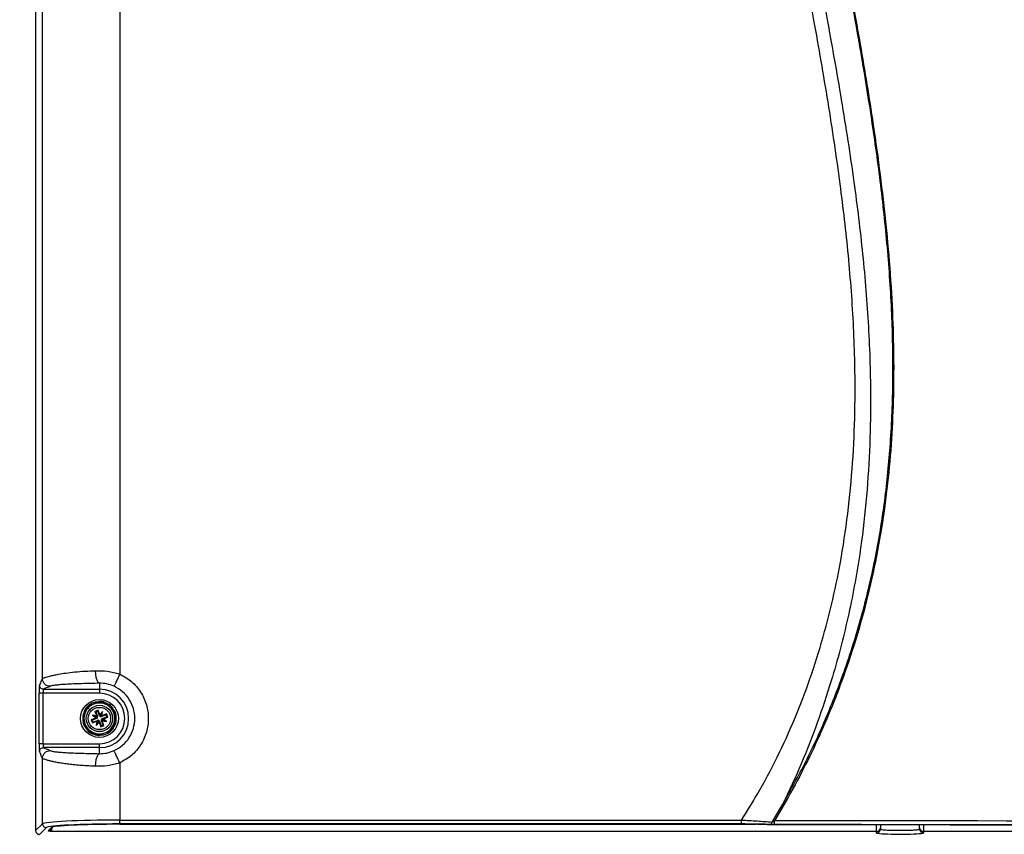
# Paper-space layout 'Sheet1' of a CAD drawing. Header units: millimetres. Extents: x -7 to 413, y -20 to 277.
# Tile 22 of 108: x 31 to 82, y 130 to 172. Entities that reach past the tile are written whole.
import ezdxf

# ---------------------------------------------------------------- set-up
doc = ezdxf.new("R2010")
doc.units = ezdxf.units.MM
doc.header["$PDSIZE"] = -1
doc.styles.add('SLDTEXTSTYLE1', font='TXT', dxfattribs={"width": 0.75})
doc.dimstyles.new('SLDDIMSTYLE1', dxfattribs={"dimtxt": 2.5, "dimasz": 3, "dimexe": 0, "dimexo": 0.0625, "dimtad": 1, "dimdec": 1, "dimlfac": 5, "dimrnd": 1e-09, "dimzin": 4, "dimdsep": 46, "dimtxsty": 'SLDTEXTSTYLE1', "dimblk1": 'CLOSED', "dimblk2": 'CLOSED', "dimsah": 1, "dimcen": 0.09, "dimadec": 0, "dimazin": 1, "dimtfac": 1, "dimtofl": 0, "dimtmove": 0, "dimatfit": 3, "dimldrblk": 'CLOSED', "dimfxl": 0, "dimfrac": 2, "dimtolj": 1, "dimtzin": 12, "dimarcsym": 0})

# ---------------------------------------------------------------- blocks, each defined once
blk = doc.blocks.new('_Closed')
at = {"color": 0, "linetype": 'ByBlock', "lineweight": -2}
for p, q in [((-1, 0.166667), (0, 0)), ((-1, 0.166667), (-1, -0.166667)), ((0, 0), (-1, -0.166667)), ((0, 0), (-1, 0))]:
    blk.add_line(p, q, dxfattribs=at)
blk = doc.blocks.new('_D_8')
at = {"color": 0, "linetype": 'Continuous', "lineweight": -2}
for p, q in [((35.518, 233.934), (12.754, 233.934)), ((12.754, 230.934), (12.754, 122.534)), ((35.518, 119.534), (12.754, 119.534))]:
    blk.add_line(p, q, dxfattribs=at)
at = {"layer": 'Defpoints', "color": 0}
for p in [(35.58, 233.934), (12.754, 119.534), (35.58, 119.534)]:
    blk.add_point(p, dxfattribs=at)
at = {"color": 0, "lineweight": -2, "xscale": 3, "yscale": 3, "zscale": 3}
for p, rotation in [((12.754, 233.934), 90.0000000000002), ((12.754, 119.534), 270.0000000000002)]:
    blk.add_blockref('_Closed', p, dxfattribs=dict(at, rotation=rotation))
at = {"color": 0, "lineweight": 18, "insert": (9.629, 176.734), "char_height": 2.5, "attachment_point": 2, "rotation": 90, "style": 'SLDTEXTSTYLE1'}
blk.add_mtext('\\A1;572.0', dxfattribs=at)

psp = doc.layouts.new('Sheet1')

# ---------------------------------------------------------------- linework, layer by layer
at = {"color": 7, "linetype": 'Continuous', "lineweight": 25}
for p, q in [((32.32, 222.935), (32.32, 130.534)), ((32.673, 138.398), (32.673, 174.671)), ((36.668, 174.435), (36.668, 138.634)), ((35.62, 138.156), (35.62, 137.844)), ((32.499, 135.024), (32.499, 137.645)), ((32.699, 137.645), (32.499, 137.645)), ((35.62, 137.645), (32.699, 137.645)), ((32.699, 137.645), (32.699, 135.024)), ((32.719, 137.844), (35.62, 137.844)), ((35.62, 137.844), (35.62, 137.645)), ((35.337, 137.083), (35.062, 136.978)), ((35.612, 137.187), (35.337, 137.083)), ((36.127, 136.954), (35.899, 137.14)), ((34.831, 136.463), (34.784, 136.173)), ((34.878, 136.753), (34.831, 136.463)), ((35.476, 136.463), (35.256, 136.499)), ((35.256, 136.499), (35.428, 136.358)), ((35.479, 136.398), (35.256, 136.499)), ((35.556, 136.759), (35.388, 136.695)), ((35.388, 136.695), (35.476, 136.463)), ((35.433, 136.675), (35.388, 136.695)), ((35.536, 136.714), (35.433, 136.675)), ((35.433, 136.675), (35.523, 136.436)), ((35.476, 136.463), (35.505, 136.43)), ((35.536, 136.714), (35.556, 136.759)), ((35.626, 136.475), (35.536, 136.714)), ((35.644, 136.527), (35.556, 136.759)), ((35.626, 136.475), (35.644, 136.482)), ((35.785, 136.699), (35.644, 136.527)), ((35.644, 136.482), (35.644, 136.527)), ((35.684, 136.476), (35.655, 136.44)), ((35.677, 136.43), (35.684, 136.476)), ((35.684, 136.476), (35.785, 136.699)), ((35.749, 136.479), (35.716, 136.45)), ((35.961, 136.522), (35.723, 136.432)), ((35.749, 136.479), (35.785, 136.699)), ((35.981, 136.567), (35.749, 136.479)), ((35.961, 136.522), (35.981, 136.567)), ((36, 136.419), (35.961, 136.522)), ((36.045, 136.399), (35.981, 136.567)), ((36.354, 136.768), (36.127, 136.954)), ((36.41, 136.206), (36.457, 136.496)), ((35.428, 136.358), (35.196, 136.27)), ((35.196, 136.27), (35.26, 136.101)), ((35.241, 136.249), (35.196, 136.27)), ((35.479, 136.34), (35.241, 136.249)), ((35.241, 136.249), (35.28, 136.147)), ((35.26, 136.101), (35.492, 136.189)), ((35.28, 136.147), (35.26, 136.101)), ((35.28, 136.147), (35.518, 136.237)), ((35.473, 136.358), (35.428, 136.358)), ((35.557, 136.193), (35.456, 135.97)), ((35.492, 136.189), (35.456, 135.97)), ((35.456, 135.97), (35.597, 136.142)), ((35.479, 136.34), (35.473, 136.358)), ((35.479, 136.398), (35.515, 136.368)), ((35.525, 136.391), (35.479, 136.398)), ((35.492, 136.189), (35.525, 136.219)), ((35.523, 136.436), (35.505, 136.43)), ((35.518, 136.237), (35.525, 136.219)), ((35.564, 136.239), (35.557, 136.193)), ((35.557, 136.193), (35.586, 136.229)), ((35.615, 136.193), (35.597, 136.186)), ((35.597, 136.186), (35.597, 136.142)), ((35.597, 136.142), (35.685, 135.91)), ((35.615, 136.193), (35.705, 135.955)), ((35.685, 135.91), (35.853, 135.974)), ((35.705, 135.955), (35.685, 135.91)), ((35.705, 135.955), (35.808, 135.994)), ((35.723, 136.432), (35.716, 136.45)), ((35.716, 136.278), (35.762, 136.271)), ((35.718, 136.232), (35.736, 136.239)), ((35.808, 135.994), (35.718, 136.232)), ((35.762, 136.271), (35.726, 136.3)), ((35.765, 136.206), (35.736, 136.239)), ((35.762, 136.329), (36, 136.419)), ((35.762, 136.329), (35.768, 136.311)), ((35.762, 136.271), (35.985, 136.17)), ((35.853, 135.974), (35.765, 136.206)), ((35.765, 136.206), (35.985, 136.17)), ((35.768, 136.311), (35.813, 136.311)), ((35.808, 135.994), (35.853, 135.974)), ((35.813, 136.311), (36.045, 136.399)), ((35.985, 136.17), (35.813, 136.311)), ((36, 136.419), (36.045, 136.399)), ((36.363, 135.915), (36.41, 136.206)), ((34.887, 135.901), (35.114, 135.715)), ((35.114, 135.715), (35.342, 135.529)), ((35.629, 135.482), (35.904, 135.586)), ((35.904, 135.586), (36.179, 135.69)), ((32.699, 135.024), (32.499, 135.024)), ((32.699, 135.024), (35.62, 135.024)), ((35.62, 134.824), (35.62, 135.024)), ((35.62, 134.824), (32.719, 134.824)), ((35.62, 134.513), (35.62, 134.824)), ((32.673, 130.887), (32.673, 134.271)), ((36.668, 134.035), (36.668, 131.076)), ((70.407, 130.975), (70.957, 131.897)), ((71.018, 131.862), (70.531, 131.044)), ((32.32, 130.534), (32.673, 130.887)), ((36.668, 131.076), (68.817, 131.076)), ((36.668, 130.876), (36.668, 131.076)), ((68.817, 130.876), (36.668, 130.876)), ((36.668, 130.861), (69.561, 130.861)), ((36.668, 130.861), (69.561, 130.861)), ((36.668, 130.861), (36.668, 130.861)), ((68.817, 130.876), (68.817, 131.076)), ((69.561, 130.861), (69.561, 130.861)), ((69.658, 130.86), (70.652, 130.83)), ((69.658, 130.86), (69.661, 130.86)), ((69.661, 130.86), (70.655, 130.83)), ((32.873, 130.687), (32.52, 130.334)), ((32.97, 130.515), (33.142, 130.686)), ((33.04, 130.544), (33.212, 130.714)), ((75.806, 130.487), (33.141, 130.487)), ((33.213, 130.715), (33.212, 130.714)), ((70.652, 130.83), (70.655, 130.83)), ((75.806, 130.414), (75.806, 130.487)), ((76.008, 130.827), (76.006, 130.685)), ((76.006, 130.685), (76.006, 130.612)), ((78.035, 130.685), (78.033, 130.824)), ((78.035, 130.612), (78.035, 130.685)), ((78.235, 130.487), (78.235, 130.414)), ((120.809, 130.487), (78.235, 130.487))]:
    psp.add_line(p, q, dxfattribs=at)
at = {"color": 8, "linetype": 'Continuous', "lineweight": 25}
for p, q in [((75.806, 130.487), (75.808, 130.827)), ((78.233, 130.824), (78.235, 130.487))]:
    psp.add_line(p, q, dxfattribs=at)
at = {"color": 8, "linetype": 'Continuous', "lineweight": 25, "flags": 128}
for points in [[(32.97, 130.515), (32.989, 130.517), (33.006, 130.522)], [(33.011, 130.524), (33.025, 130.532), (33.04, 130.544)]]:
    psp.add_lwpolyline(points, dxfattribs=at)
at = {"color": 7, "linetype": 'Continuous', "lineweight": 25}
for radius in [0.98, 0.68, 0.576]:
    psp.add_circle((35.62, 136.334), radius, dxfattribs=at)
for centre, radius, start, end in [((35.62, 136.334), 1.51, 270, 90), ((35.62, 136.334), 1.31, 270, 90), ((35.62, 136.334), 0.8, 110.7447, 170.7447), ((35.62, 136.334), 0.852, 130.9305, 150.5589), ((35.62, 136.334), 0.8, 50.7447, 110.7447), ((35.62, 136.334), 0.852, 70.9305, 90.5589), ((35.62, 136.334), 0.882, 75.6467, 85.8427), ((35.62, 136.334), 0.8, 170.7447, 230.7447), ((35.62, 136.334), 0.882, 135.6467, 145.8427), ((35.696, 136.502), 0.075, 200.7447, 236.4147), ((35.62, 136.334), 0.8, 350.7447, 50.7447), ((35.62, 136.334), 0.852, 10.9305, 30.5589), ((35.62, 136.334), 0.882, 15.6467, 25.8427), ((35.62, 136.334), 0.882, 195.6467, 205.8427), ((35.62, 136.334), 0.852, 190.9305, 210.5589), ((35.453, 136.41), 0.075, 290.7447, 326.4147), ((35.545, 136.167), 0.075, 75.0747, 110.7447), ((35.453, 136.41), 0.075, 345.0747, 20.7447), ((35.545, 136.167), 0.075, 20.7447, 56.4147), ((35.696, 136.502), 0.075, 255.0747, 290.7447), ((35.788, 136.259), 0.075, 165.0747, 200.7447), ((35.788, 136.259), 0.075, 110.7447, 146.4147), ((35.62, 136.334), 0.8, 290.7447, 350.7447), ((35.62, 136.334), 0.8, 230.7447, 290.7447), ((35.62, 136.334), 0.852, 250.9305, 270.5589), ((35.62, 136.334), 0.882, 255.6467, 265.8427), ((35.62, 136.334), 0.852, 310.9305, 330.5589), ((35.62, 136.334), 0.882, 315.6467, 325.8427), ((91.186, 167.006), 40.52, 240.0506, 240.1492), ((32.874, 130.887), 0.2, 180.1836, 269.8164), ((70.255, 130.999), 0.154, 282.2838, 351.0026), ((43.468, 131), 27.064, 359.6694, 0.0922), ((75.807, 130.687), 0.2, 269.9596, 359.4611), ((75.806, 130.613), 0.2, 269.9596, 359.4611), ((78.234, 130.687), 0.2, 180.5389, 270.0404), ((78.235, 130.613), 0.2, 180.5389, 270.0404)]:
    psp.add_arc(centre, radius, start, end, dxfattribs=at)
at = {"color": 8, "linetype": 'Continuous', "lineweight": 25}
psp.add_arc((33.143, 130.786), 0.0996, 269.8227, 314.7239, dxfattribs=at)
at = {"color": 7, "linetype": 'Continuous', "lineweight": 25}
for centre, major_axis, ratio, start_param, end_param in [((32.52, 137.645), (0, 0.4), 0.052408, 0.05236, 1.570796), ((32.72, 137.645), (0, 0.2), 0.104816, 0.05236, 1.570796), ((35.74, 136.466), (0.079, -0.0646), 0.833591, 3.742846, 4.212001), ((35.489, 136.454), (0.0646, 0.079), 0.833591, 3.742846, 4.212001), ((35.444, 136.354), (0.016, 0.101), 0.833591, 5.212777, 5.681932), ((35.601, 136.158), (0.101, -0.016), 0.833591, 2.071184, 2.540339), ((35.501, 136.202), (0.079, -0.0646), 0.833591, 0.601253, 1.070408), ((35.64, 136.511), (0.101, -0.016), 0.833591, 5.212777, 5.681932), ((35.797, 136.315), (0.016, 0.101), 0.833591, 2.071184, 2.540339), ((35.752, 136.215), (0.0646, 0.079), 0.833591, 0.601253, 1.070408), ((32.52, 135.024), (0, 0.4), 0.052408, 1.570796, 3.089233), ((32.72, 135.024), (0, 0.2), 0.104816, 1.570796, 3.089233), ((36.668, 130.876), (4, 0), 0.049787, 1.570796, 3.089233), ((36.668, 130.677), (3.8, 0), 0.052408, 1.570796, 3.089233), ((36.668, 130.676), (3.53, 0), 0.052408, 1.570796, 3.088776), ((69.561, 130.851), (0.2, 0), 0.052386, 1.04732, 1.570899), ((69.92, 115.649), (293.957, 0), 0.052372, 1.405568, 1.568719), ((32.521, 130.535), (-0.142, -0.142), 0.997265, 5.499157, 7.067214), ((69.92, 115.449), (293.757, 0), 0.052408, 1.405568, 1.568719), ((69.92, 115.442), (293.62, 0), 0.052408, 1.405644, 1.568294), ((77.02, 130.414), (1.215, 0), 0.052408, 3.312807, 6.009302)]:
    psp.add_ellipse(centre, major_axis=major_axis, ratio=ratio, start_param=start_param, end_param=end_param, dxfattribs=at)
at = {"color": 8, "linetype": 'Continuous', "lineweight": 25}
for centre, major_axis, ratio, start_param, end_param in [((33.145, 131.186), (0.007, 0.7), 0.059889, 3.194553, 3.886656), ((77.02, 130.414), (1.215, 0), 0.052408, 3.141135, 3.312807), ((77.02, 130.414), (1.215, 0), 0.052408, 6.009302, 6.283643)]:
    psp.add_ellipse(centre, major_axis=major_axis, ratio=ratio, start_param=start_param, end_param=end_param, dxfattribs=at)
at = {"color": 7, "linetype": 'Continuous', "lineweight": 25}
for points, knots in [([(70.957, 131.897), (71.365, 132.631), (72.18, 134.1), (73.23, 136.392), (74.21, 138.895), (75.066, 141.622), (75.765, 144.58), (76.254, 147.565), (76.559, 150.65), (76.679, 153.809), (76.625, 157.125), (76.406, 160.498), (76.042, 163.924), (75.473, 168.033), (74.659, 172.815), (73.628, 178.271), (72.69, 183.278), (71.92, 187.851), (71.337, 191.996), (70.915, 196.168), (70.72, 200.123), (70.756, 203.839), (70.975, 206.933), (71.328, 209.64), (71.749, 211.96), (72.287, 214.241), (72.946, 216.475), (73.712, 218.661), (74.323, 220.078), (74.628, 220.787)], [0, 0, 0, 0, 0.027716, 0.055457, 0.083172, 0.116456, 0.149742, 0.183451, 0.216271, 0.252034, 0.287803, 0.325708, 0.363633, 0.401552, 0.46266, 0.523781, 0.584902, 0.630892, 0.676878, 0.72311, 0.769331, 0.807542, 0.845748, 0.871689, 0.897644, 0.923581, 0.949048, 0.974534, 1, 1, 1, 1]), ([(74.692, 220.758), (74.46, 220.231), (73.996, 219.175), (73.383, 217.556), (72.832, 215.91), (72.191, 213.69), (71.554, 210.859), (71.054, 207.406), (70.794, 203.898), (70.755, 200.158), (70.947, 196.198), (71.365, 192.036), (71.948, 187.881), (72.873, 182.38), (73.927, 176.914), (74.928, 171.452), (75.522, 167.864), (75.959, 164.785), (76.264, 162.22), (76.5, 159.644), (76.647, 157.164), (76.704, 154.782), (76.675, 152.498), (76.553, 150.212), (76.326, 147.91), (75.985, 145.601), (75.519, 143.285), (74.923, 140.989), (74.245, 138.88), (73.518, 136.961), (72.766, 135.228), (71.939, 133.522), (71.326, 132.416), (71.018, 131.862)], [0, 0, 0, 0, 0.018996, 0.038073, 0.05715, 0.076308, 0.114323, 0.152861, 0.191405, 0.230408, 0.276264, 0.322251, 0.368488, 0.414765, 0.506438, 0.55227, 0.598112, 0.626513, 0.654957, 0.683399, 0.711898, 0.73698, 0.762061, 0.787301, 0.81254, 0.838431, 0.86432, 0.890515, 0.91671, 0.937426, 0.958249, 0.979072, 1, 1, 1, 1]), ([(68.817, 131.076), (69.094, 131.517), (69.759, 132.578), (70.692, 134.331), (71.6, 136.331), (72.392, 138.407), (73.067, 140.55), (73.622, 142.754), (74.078, 145.103), (74.418, 147.594), (74.631, 150.221), (74.724, 153.217), (74.649, 156.578), (74.373, 160.292), (73.922, 164.179), (73.314, 168.234), (72.44, 173.243), (71.345, 179.023), (70.364, 184.494), (69.707, 188.881), (69.303, 192.169), (69.011, 195.469), (68.865, 198.589), (68.861, 201.523), (68.982, 204.265), (69.242, 207.021), (69.661, 209.78), (70.233, 212.536), (70.749, 214.339), (71.006, 215.241)], [0, 0, 0, 0, 0.018183, 0.043729, 0.069304, 0.094858, 0.121294, 0.147754, 0.174195, 0.204851, 0.235532, 0.266197, 0.309528, 0.352895, 0.39625, 0.446169, 0.496093, 0.573876, 0.651652, 0.690218, 0.728804, 0.767372, 0.805913, 0.837859, 0.869819, 0.901756, 0.934496, 0.967262, 1, 1, 1, 1]), ([(72.043, 214.925), (71.831, 214.292), (71.406, 213.026), (70.795, 210.746), (70.246, 208.085), (69.835, 205.021), (69.62, 201.92), (69.581, 198.74), (69.707, 195.508), (69.979, 192.229), (70.369, 188.963), (71.015, 184.592), (71.993, 179.133), (73.103, 173.355), (73.998, 168.34), (74.631, 164.266), (75.11, 160.353), (75.416, 156.606), (75.523, 153.207), (75.46, 150.168), (75.278, 147.495), (74.931, 144.609), (74.359, 141.527), (73.597, 138.62), (72.759, 136.108), (71.929, 133.97), (71.281, 132.588), (70.957, 131.897)], [0, 0, 0, 0, 0.023728, 0.047456, 0.083841, 0.120231, 0.157241, 0.194256, 0.233187, 0.272149, 0.311132, 0.350091, 0.429141, 0.5082, 0.559188, 0.610172, 0.654702, 0.699245, 0.743752, 0.775483, 0.80723, 0.838953, 0.878737, 0.918518, 0.945674, 0.972848, 1, 1, 1, 1]), ([(32.673, 138.398), (32.68, 138.403), (32.693, 138.412), (32.739, 138.433), (32.809, 138.459), (32.913, 138.492), (33.059, 138.531), (33.251, 138.576), (33.519, 138.629), (33.874, 138.687), (34.345, 138.743), (34.862, 138.785), (35.239, 138.796), (35.419, 138.8)], [0, 0, 0, 0, 0.055721, 0.115824, 0.18032, 0.249218, 0.327746, 0.415754, 0.499116, 0.624638, 0.749439, 0.8804, 1, 1, 1, 1]), ([(35.419, 138.8), (35.624, 138.803), (36.04, 138.807), (36.457, 138.692), (36.668, 138.634)], [0, 0, 0, 0, 0.493703, 1, 1, 1, 1]), ([(35.62, 138.156), (35.596, 138.169), (35.545, 138.194), (35.478, 138.345), (35.431, 138.558), (35.423, 138.722), (35.419, 138.8)], [0, 0, 0, 0, 0.24074, 0.5, 0.75926, 1, 1, 1, 1]), ([(36.668, 138.634), (36.632, 138.556), (36.559, 138.395), (36.463, 138.185), (36.395, 138.036), (36.384, 138.01), (36.378, 137.998)], [0, 0, 0, 0, 0.240773, 0.5, 0.759227, 1, 1, 1, 1]), ([(32.519, 138.044), (32.534, 138.067), (32.562, 138.113), (32.613, 138.283), (32.651, 138.354), (32.673, 138.398)], [0, 0, 0, 0, 0.279612, 0.560209, 1, 1, 1, 1]), ([(32.719, 137.844), (32.691, 137.848), (32.632, 137.855), (32.565, 137.909), (32.526, 137.977), (32.521, 138.022), (32.519, 138.044)], [0, 0, 0, 0, 0.270296, 0.56242, 0.789702, 1, 1, 1, 1]), ([(33.073, 137.998), (33.022, 138.004), (32.945, 138.012), (32.852, 138.062), (32.788, 138.114), (32.737, 138.178), (32.687, 138.271), (32.679, 138.348), (32.673, 138.398)], [0, 0, 0, 0, 0.2394947, 0.3683849, 0.5, 0.6316151, 0.7605053, 1, 1, 1, 1]), ([(33.073, 137.998), (33.05, 137.984), (33.003, 137.955), (32.834, 137.904), (32.762, 137.867), (32.719, 137.844)], [0, 0, 0, 0, 0.279612, 0.560209, 1, 1, 1, 1]), ([(35.62, 138.156), (35.459, 138.153), (35.14, 138.147), (34.686, 138.134), (34.268, 138.119), (33.889, 138.1), (33.566, 138.078), (33.311, 138.053), (33.131, 138.026), (33.092, 138.008), (33.073, 137.998)], [0, 0, 0, 0, 0.1230696, 0.2427403, 0.3677331, 0.4901507, 0.6161008, 0.7432664, 0.8714085, 1, 1, 1, 1]), ([(36.378, 137.998), (36.253, 138.046), (36.003, 138.143), (35.748, 138.152), (35.62, 138.156)], [0, 0, 0, 0, 0.500678, 1, 1, 1, 1]), ([(35.062, 136.978), (35.061, 136.978), (35.047, 136.972), (35.028, 136.965), (35.008, 136.958), (34.998, 136.954), (34.992, 136.952), (34.99, 136.951), (34.99, 136.951), (34.99, 136.951)], [0, 0, 0, 0, 0.0520485, 0.4887537, 0.651291, 0.8147946, 0.8958801, 0.9777736, 1, 1, 1, 1]), ([(35.704, 137.197), (35.599, 137.196), (35.384, 137.194), (35.147, 137.094), (35.061, 136.991), (35.045, 136.972)], [0, 0, 0, 0, 0.4378323, 0.8972298, 1, 1, 1, 1]), ([(35.684, 137.214), (35.684, 137.214), (35.684, 137.214), (35.68, 137.212), (35.671, 137.209), (35.648, 137.2), (35.627, 137.192), (35.612, 137.187)], [0, 0, 0, 0, 0.0579153, 0.1362832, 0.258182, 0.4950833, 1, 1, 1, 1]), ([(35.899, 137.14), (35.888, 137.149), (35.873, 137.161), (35.854, 137.176), (35.845, 137.184), (35.84, 137.188), (35.839, 137.189), (35.839, 137.189), (35.839, 137.189)], [0, 0, 0, 0, 0.470314, 0.631499, 0.834257, 0.912017, 0.990529, 1, 1, 1, 1]), ([(36.36, 136.764), (36.34, 136.804), (36.272, 136.946), (36.1, 137.088), (35.943, 137.13), (35.895, 137.143)], [0, 0, 0, 0, 0.2177326, 0.7564048, 1, 1, 1, 1]), ([(34.871, 136.777), (34.824, 136.675), (34.729, 136.469), (34.759, 136.244), (34.775, 136.131)], [0, 0, 0, 0, 0.4958342, 1, 1, 1, 1]), ([(34.891, 136.83), (34.891, 136.83), (34.891, 136.829), (34.89, 136.827), (34.889, 136.821), (34.886, 136.804), (34.883, 136.78), (34.879, 136.761), (34.878, 136.753)], [0, 0, 0, 0, 0.035459, 0.098254, 0.195698, 0.367416, 0.740504, 1, 1, 1, 1]), ([(36.414, 136.719), (36.414, 136.719), (36.414, 136.719), (36.411, 136.721), (36.405, 136.726), (36.386, 136.742), (36.368, 136.757), (36.355, 136.768), (36.354, 136.768)], [0, 0, 0, 0, 0.053227, 0.117723, 0.227219, 0.430308, 0.997351, 1, 1, 1, 1]), ([(36.374, 135.912), (36.382, 135.922), (36.459, 136.017), (36.495, 136.26), (36.498, 136.514), (36.432, 136.63), (36.421, 136.649)], [0, 0, 0, 0, 0.046127, 0.477943, 0.913899, 1, 1, 1, 1]), ([(36.457, 136.496), (36.46, 136.51), (36.463, 136.529), (36.467, 136.553), (36.469, 136.564), (36.47, 136.571), (36.47, 136.572), (36.47, 136.572), (36.47, 136.572)], [0, 0, 0, 0, 0.470314, 0.631499, 0.834257, 0.912017, 0.990529, 1, 1, 1, 1]), ([(34.784, 136.173), (34.781, 136.159), (34.778, 136.139), (34.774, 136.116), (34.772, 136.104), (34.771, 136.098), (34.771, 136.097), (34.771, 136.097), (34.771, 136.097)], [0, 0, 0, 0, 0.470314, 0.631499, 0.834257, 0.912017, 0.990529, 1, 1, 1, 1]), ([(34.827, 135.95), (34.827, 135.95), (34.827, 135.95), (34.83, 135.948), (34.836, 135.943), (34.854, 135.927), (34.873, 135.912), (34.886, 135.901), (34.887, 135.901)], [0, 0, 0, 0, 0.053227, 0.117723, 0.227219, 0.430308, 0.997351, 1, 1, 1, 1]), ([(34.882, 135.905), (34.913, 135.849), (34.996, 135.697), (35.175, 135.559), (35.317, 135.529), (35.351, 135.522)], [0, 0, 0, 0, 0.302783, 0.835179, 1, 1, 1, 1]), ([(35.342, 135.529), (35.353, 135.52), (35.368, 135.507), (35.387, 135.492), (35.396, 135.485), (35.401, 135.481), (35.402, 135.48), (35.402, 135.48), (35.402, 135.48)], [0, 0, 0, 0, 0.4703143, 0.631499, 0.8342573, 0.912017, 0.9905288, 1, 1, 1, 1]), ([(35.557, 135.455), (35.557, 135.455), (35.557, 135.455), (35.562, 135.457), (35.572, 135.461), (35.595, 135.469), (35.616, 135.477), (35.629, 135.482)], [0, 0, 0, 0, 0.0653978, 0.1471689, 0.2772435, 0.5361855, 1, 1, 1, 1]), ([(35.573, 135.466), (35.683, 135.474), (35.903, 135.49), (36.13, 135.597), (36.204, 135.694), (36.21, 135.702)], [0, 0, 0, 0, 0.4785, 0.95421, 1, 1, 1, 1]), ([(36.179, 135.69), (36.186, 135.693), (36.205, 135.7), (36.228, 135.709), (36.243, 135.715), (36.249, 135.717), (36.251, 135.718), (36.251, 135.718), (36.251, 135.718)], [0, 0, 0, 0, 0.246947, 0.653624, 0.816136, 0.89856, 0.968235, 1, 1, 1, 1]), ([(36.35, 135.839), (36.35, 135.839), (36.35, 135.839), (36.351, 135.842), (36.352, 135.848), (36.355, 135.865), (36.358, 135.889), (36.361, 135.908), (36.363, 135.915)], [0, 0, 0, 0, 0.035459, 0.098254, 0.195698, 0.367416, 0.740504, 1, 1, 1, 1]), ([(32.519, 134.625), (32.523, 134.653), (32.53, 134.712), (32.584, 134.779), (32.651, 134.818), (32.697, 134.822), (32.719, 134.824)], [0, 0, 0, 0, 0.270296, 0.56242, 0.789702, 1, 1, 1, 1]), ([(32.673, 134.271), (32.659, 134.294), (32.63, 134.34), (32.579, 134.51), (32.542, 134.581), (32.519, 134.625)], [0, 0, 0, 0, 0.279612, 0.560209, 1, 1, 1, 1]), ([(32.673, 134.271), (32.679, 134.321), (32.687, 134.398), (32.737, 134.491), (32.788, 134.555), (32.852, 134.607), (32.945, 134.657), (33.022, 134.665), (33.073, 134.67)], [0, 0, 0, 0, 0.239495, 0.368385, 0.5, 0.631615, 0.760505, 1, 1, 1, 1]), ([(32.719, 134.824), (32.742, 134.81), (32.788, 134.781), (32.957, 134.73), (33.029, 134.693), (33.073, 134.67)], [0, 0, 0, 0, 0.279612, 0.560209, 1, 1, 1, 1]), ([(33.073, 134.67), (33.092, 134.661), (33.131, 134.642), (33.311, 134.616), (33.566, 134.591), (33.889, 134.569), (34.268, 134.55), (34.824, 134.529), (35.304, 134.519), (35.62, 134.513)], [0, 0, 0, 0, 0.128647, 0.256844, 0.384064, 0.510069, 0.632514, 0.757586, 1, 1, 1, 1]), ([(35.419, 133.868), (35.423, 133.947), (35.431, 134.111), (35.478, 134.323), (35.545, 134.475), (35.596, 134.5), (35.62, 134.513)], [0, 0, 0, 0, 0.24074, 0.5, 0.75926, 1, 1, 1, 1]), ([(35.62, 134.513), (35.748, 134.517), (36.003, 134.526), (36.253, 134.622), (36.378, 134.671)], [0, 0, 0, 0, 0.499533, 1, 1, 1, 1]), ([(36.668, 134.035), (36.632, 134.112), (36.559, 134.274), (36.463, 134.484), (36.395, 134.633), (36.384, 134.658), (36.378, 134.671)], [0, 0, 0, 0, 0.240773, 0.5, 0.759227, 1, 1, 1, 1]), ([(35.419, 133.868), (35.3, 133.871), (35.055, 133.877), (34.695, 133.898), (34.352, 133.927), (34.036, 133.962), (33.747, 134.003), (33.485, 134.047), (33.255, 134.092), (33.063, 134.137), (32.876, 134.187), (32.728, 134.237), (32.69, 134.26), (32.673, 134.271)], [0, 0, 0, 0, 0.0785089, 0.1620548, 0.2506778, 0.3319209, 0.4132667, 0.5011085, 0.5844577, 0.6677724, 0.750985, 0.8842586, 1, 1, 1, 1]), ([(36.668, 134.035), (36.457, 133.976), (36.04, 133.861), (35.625, 133.866), (35.419, 133.868)], [0, 0, 0, 0, 0.506085, 1, 1, 1, 1]), ([(68.817, 131.076), (68.954, 131.069), (69.23, 131.055), (69.634, 131.032), (70.041, 131.005), (70.28, 130.985), (70.407, 130.975)], [0, 0, 0, 0, 0.236554, 0.47929, 0.721822, 1, 1, 1, 1]), ([(70.288, 130.849), (70.262, 130.85), (70.184, 130.853), (70.044, 130.858), (69.863, 130.864), (69.703, 130.867), (69.53, 130.87), (69.327, 130.873), (69.074, 130.875), (68.898, 130.876), (68.817, 130.876)], [0, 0, 0, 0, 0.06325, 0.190793, 0.320547, 0.452476, 0.518968, 0.667503, 0.847878, 1, 1, 1, 1]), ([(70.407, 130.975), (70.411, 130.977), (70.432, 130.988), (70.474, 131.011), (70.512, 131.033), (70.531, 131.044)], [0, 0, 0, 0, 0.1009447, 0.5408878, 1, 1, 1, 1]), ([(33.141, 130.487), (33.14, 130.487), (33.125, 130.489), (33.067, 130.495), (32.983, 130.504), (32.974, 130.512), (32.97, 130.515)], [0, 0, 0, 0, 0.00385, 0.176488, 0.684065, 1, 1, 1, 1]), ([(33.041, 130.545), (33.036, 130.54), (33.026, 130.531), (33.012, 130.524), (33.006, 130.522), (33.004, 130.522), (33.003, 130.521)], [0, 0, 0, 0, 0.322128, 0.607778, 0.871266, 1, 1, 1, 1]), ([(70.531, 130.844), (70.493, 130.844), (70.415, 130.845), (70.334, 130.847), (70.295, 130.848), (70.288, 130.849)], [0, 0, 0, 0, 0.43551, 0.886466, 1, 1, 1, 1]), ([(76.006, 130.612), (76.017, 130.604), (76.039, 130.59), (76.215, 130.571), (76.473, 130.556), (76.795, 130.548), (77.141, 130.547), (77.474, 130.553), (77.756, 130.566), (77.954, 130.584), (78.029, 130.6), (78.034, 130.609), (78.035, 130.612)], [0, 0, 0, 0, 0.107644, 0.21529, 0.322796, 0.4301, 0.537217, 0.644243, 0.751313, 0.858543, 0.965978, 1, 1, 1, 1])]:
    psp.add_open_spline(points, degree=3, knots=knots, dxfattribs=at)
for points in [[(36.668, 138.634), (36.879, 138.516), (37.3, 138.28), (37.774, 137.718), (38.078, 137.057), (38.182, 136.334), (38.078, 135.611), (37.774, 134.951), (37.3, 134.389), (36.879, 134.153), (36.668, 134.035)], [(36.378, 134.671), (36.531, 134.756), (36.836, 134.927), (37.178, 135.333), (37.398, 135.811), (37.473, 136.334), (37.398, 136.857), (37.178, 137.335), (36.836, 137.742), (36.531, 137.913), (36.378, 137.998)]]:
    psp.add_open_spline(points, degree=3, dxfattribs=at)
at = {"color": 8, "linetype": 'Continuous', "lineweight": 25}
psp.add_open_spline([(33.141, 130.487), (33.14, 130.487), (33.139, 130.487), (33.133, 130.489), (33.109, 130.502), (33.078, 130.534), (33.075, 130.572), (33.074, 130.578)], degree=3, knots=[0, 0, 0, 0, 0.005424, 0.036017, 0.23726, 0.888551, 1, 1, 1, 1], dxfattribs=at)

# ---------------------------------------------------------------- dimensions: what is measured, and where the dimension line sits
at = {"color": 7, "linetype": 'Continuous', "lineweight": 18}
dim = psp.add_linear_dim(base=(12.754, 119.534), p1=(35.58, 233.934), p2=(35.58, 119.534), angle=90, dimstyle='SLDDIMSTYLE1', dxfattribs=at)
dim.commit()
dim.dimension.update_dxf_attribs({"geometry": '_D_8', "text_midpoint": (12.754, 176.734), "dimtype": 160})

doc.saveas('drawing.dxf')
